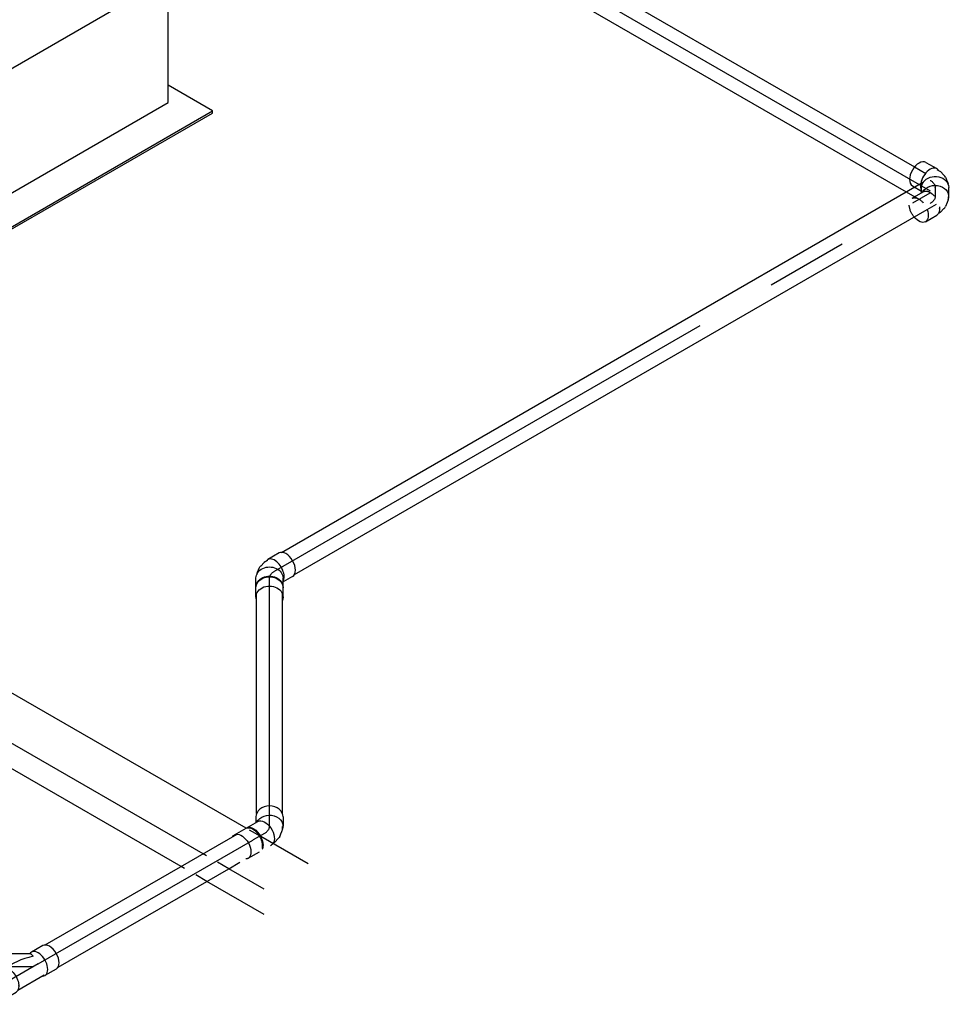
# Model space of a CAD drawing. Extents: x -329828 to 339781, y -55429 to 69176.
# Tile 74 of 140: x -27340 to -25519, y 40580 to 42490. Entities that reach past the tile are written whole.
import ezdxf
from ezdxf.enums import TextEntityAlignment as Align

# ---------------------------------------------------------------- set-up
doc = ezdxf.new("R2010")
doc.units = 0
doc.header["$LTSCALE"] = 50
doc.linetypes.add('CENTER2', pattern=[28.575, 19.05, -3.175, 3.175, -3.175])
doc.linetypes.add('STREEPJES', pattern=[0.1, 0.05, -0.05])
doc.layers.get('0').update_dxf_attribs({"linetype": 'CONTINUOUS'})
for name, color, linetype in [('EL6131--', 2, 'CONTINUOUS'), ('EM6131--', 1, 'CONTINUOUS'), ('WL524---_D', 153, 'CONTINUOUS'), ('WL524---_HARTLIJN', 8, 'CONTINUOUS'), ('WL570---_TOEVOER_RST', 2, 'CONTINUOUS'), ('WL570---_TOEVOER_RST_HL', 1, 'CONTINUOUS'), ('WM570---_TOEVOER_RST_PR', 1, 'CONTINUOUS')]:
    doc.layers.add(name, color=color, linetype=linetype)
doc.styles.add('BURO-018', font='ARIAL.TTF', dxfattribs={"height": 90})

# ---------------------------------------------------------------- blocks, each defined once
blk = doc.blocks.new('*U772')
at = {"color": 0, "ltscale": 10}
for p, q in [((0, 25, 4815.1), (878.2, 25, 4815.1)), ((19.3, -25, 4815.1), (888.2, -25, 4815.1))]:
    blk.add_line(p, q, dxfattribs=at)
at = {"color": 8, "linetype": 'STREEPJES', "ltscale": 10}
for p, q in [((878.2, 25, 4815.1), (927.4, 25, 4815.1)), ((888.2, -25, 4815.1), (927.4, -25, 4815.1))]:
    blk.add_line(p, q, dxfattribs=at)
at = {"layer": 'WL524---_HARTLIJN', "linetype": 'CENTER2'}
blk.add_line((0, 0, 4815.1), (927.4, 0, 4815.1), dxfattribs=at)
at = {"layer": 'WL524---_D', "color": 1, "style": 'BURO-018'}
blk.add_attdef('POSNR', text='', height=90, dxfattribs=at).set_placement((0, 0), align=Align.MIDDLE)
blk = doc.blocks.new('*U777')
at = {"color": 0, "ltscale": 10}
for p, q in [((-7.4, 25, 4089.5), (-3.1, 25, 4089.5)), ((3.8, 23.5, 4089.5), (11.7, 19.8, 4089.5)), ((16.4, 8.7, 4089.5), (15.4, 8.7, 4089.5)), ((15.8, 16.9, 4089.5), (22.6, 10.2, 4089.5)), ((22.6, 10.2, 4089.5), (24.3, 8, 4089.5)), ((24.3, 8, 4089.5), (25.1, 6.6, 4089.5)), ((41.1, -18.7, 4089.5), (28.4, 3.2, 4089.5))]:
    blk.add_line(p, q, dxfattribs=at)
at = {"color": 8, "linetype": 'STREEPJES', "ltscale": 10}
for p, q in [((-15.7, -9.9, 4089.5), (-15.2, -9, 4089.5)), ((-4.4, -44.9, 4089.5), (-17, -23, 4089.5))]:
    blk.add_line(p, q, dxfattribs=at)
at = {"color": 0, "ltscale": 10, "extrusion": (-3.91205e-35, 8.89664e-20, -1)}
blk.add_ellipse((-5, 0, 4089.5), major_axis=(5.4, 24.6), ratio=0.803023, start_param=6.107746, end_param=6.458625, dxfattribs=at)
at = {"color": 0, "ltscale": 10}
blk.add_ellipse((-0.5, -2.1, 4089.5), major_axis=(-14.4, -20.6), ratio=0.750739, start_param=3.009293, end_param=3.273893, dxfattribs=at)
at = {"color": 8, "linetype": 'STREEPJES', "ltscale": 10, "extrusion": (-3.00927e-35, 8.89664e-20, -1)}
for centre, start_param, end_param in [((5.7, -9.9, 4089.5), 0, 2.168342), ((18.4, -31.8, 4089.5), 0, 1.853493), ((18.4, -31.8, 4089.5), 4.429693, 6.280044)]:
    blk.add_ellipse(centre, major_axis=(-22.7, -13.1), ratio=0.57735, start_param=start_param, end_param=end_param, dxfattribs=at)
at = {"color": 0, "ltscale": 10, "extrusion": (-3.00927e-35, 8.89664e-20, -1)}
for centre, start_param, end_param in [((5.7, -9.9, 4089.5), 2.168342, 3.141593), ((18.4, -31.8, 4089.5), 1.853493, 4.429693)]:
    blk.add_ellipse(centre, major_axis=(-22.7, -13.1), ratio=0.57735, start_param=start_param, end_param=end_param, dxfattribs=at)
at = {"layer": 'WL524---_HARTLIJN', "linetype": 'CENTER2'}
for p, q in [((-25.4, 0, 4089.5), (-7.4, 0, 4089.5)), ((5.7, -9.9, 4089.5), (5.2, -9, 4089.5))]:
    blk.add_line(p, q, dxfattribs=at)
at = {"layer": 'WL524---_HARTLIJN', "linetype": 'CENTER2', "extrusion": (-3.67759e-35, 8.89664e-20, -1)}
blk.add_ellipse((-7.4, -30.8, 4089.5), major_axis=(0, 30.8), ratio=0.57735, start_param=0, end_param=0.785398, dxfattribs=at)
at = {"layer": 'WL524---_D', "color": 1, "style": 'BURO-018'}
blk.add_attdef('POSNR', text='', height=90, dxfattribs=at).set_placement((0, 0), align=Align.MIDDLE)
blk = doc.blocks.new('*U778')
at = {"color": 0, "ltscale": 10}
for p, q in [((-35.9, 26.2, 4136.8), (-11.4, 26.2, 4136.8)), ((-10.4, 25, 4136.8), (-5.2, 25, 4136.8)), ((-5.2, 25, 4136.8), (-2.5, 24.6, 4136.8)), ((-2.5, 24.6, 4136.8), (6.7, 22.2, 4136.8)), ((11.3, 20.1, 4136.8), (18.4, 15, 4136.8)), ((35.4, -8.9, 4136.8), (26.8, 6.1, 4136.8))]:
    blk.add_line(p, q, dxfattribs=at)
at = {"color": 8, "linetype": 'STREEPJES', "ltscale": 10}
for p, q in [((-35.9, -26.3, 4136.8), (-15.2, -26.3, 4136.8)), ((-13.6, -29, 4136.8), (-18.7, -20.1, 4136.8)), ((-12.4, -27, 4136.8), (-12.4, -26.2, 4136.8))]:
    blk.add_line(p, q, dxfattribs=at)
at = {"color": 0, "ltscale": 10}
for centre, major_axis, ratio, start_param, end_param in [((-35.9, 0, 4136.8), (0, -26.2), 0.57735, 3.141593, 6.283185), ((-11.4, 0, 4136.8), (0, -26.2), 0.57735, 2.831748, 5.292806), ((-1.6, -1.5, 4136.8), (10.7, 22.8), 0.750739, 6.150885, 6.415485)]:
    blk.add_ellipse(centre, major_axis=major_axis, ratio=ratio, start_param=start_param, end_param=end_param, dxfattribs=at)
at = {"color": 0, "ltscale": 10, "extrusion": (5.55112e-17, -9.61481e-17, -1)}
for centre, major_axis, ratio, start_param, end_param in [((4, -7, 4136.8), (-22.7, -13.1), 0.816497, 0.526796, 3.141593), ((12.7, -22, 4136.8), (-22.7, -13.1), 0.816497, 0.429974, 3.463825), ((2.5, -4.3, 4136.8), (-18.6, -17), 0.803023, 2.966153, 3.227083)]:
    blk.add_ellipse(centre, major_axis=major_axis, ratio=ratio, start_param=start_param, end_param=end_param, dxfattribs=at)
at = {"color": 8, "linetype": 'STREEPJES', "ltscale": 10}
blk.add_ellipse((-11.4, 0, 4136.8), major_axis=(0, -26.2), ratio=0.57735, start_param=5.292806, end_param=5.990865, dxfattribs=at)
at = {"color": 8, "linetype": 'STREEPJES', "ltscale": 10, "extrusion": (5.55112e-17, -9.61481e-17, -1)}
blk.add_ellipse((4, -7, 4136.8), major_axis=(-22.7, -13.1), ratio=0.816497, start_param=0, end_param=0.526796, dxfattribs=at)
at = {"layer": 'WL524---_HARTLIJN', "linetype": 'CENTER2'}
for p, q in [((-11.4, 0, 4136.8), (-10.4, 0, 4136.8)), ((4, -7, 4136.8), (3.7, -6.4, 4136.8))]:
    blk.add_line(p, q, dxfattribs=at)
at = {"layer": 'WL524---_HARTLIJN', "linetype": 'CENTER2', "extrusion": (5.55112e-17, -9.61481e-17, -1)}
blk.add_ellipse((-23, -21.8, 4136.8), major_axis=(26.7, 15.4), ratio=0.57735, start_param=5.497787, end_param=6.283185, dxfattribs=at)
at = {"layer": 'WL524---_D', "color": 1, "style": 'BURO-018'}
blk.add_attdef('POSNR', text='', height=90, dxfattribs=at).set_placement((0, 0), align=Align.MIDDLE)
blk = doc.blocks.new('*U779')
at = {"color": 0, "ltscale": 10}
for p, q in [((29.9, 25, 3029.6), (1467, 25, 3029.6)), ((29.9, -25, 3029.6), (1446.1, -25, 3029.6))]:
    blk.add_line(p, q, dxfattribs=at)
at = {"color": 8, "linetype": 'STREEPJES', "ltscale": 10}
blk.add_line((1446.1, -25, 3029.6), (1467, -25, 3029.6), dxfattribs=at)
at = {"layer": 'WL524---_HARTLIJN', "linetype": 'CENTER2'}
blk.add_line((0, 0, 3029.6), (1467, 0, 3029.6), dxfattribs=at)
at = {"layer": 'WL524---_D', "color": 1, "style": 'BURO-018'}
blk.add_attdef('POSNR', text='', height=90, dxfattribs=at).set_placement((0, 0), align=Align.MIDDLE)
blk = doc.blocks.new('*U780')
at = {"color": 0, "ltscale": 10}
for p, q in [((3.8, 23.5, 3021.5), (11.7, 19.8, 3021.5)), ((15.8, 16.9, 3021.5), (22.6, 10.2, 3021.5)), ((24.3, 8, 3021.5), (22.6, 10.2, 3021.5)), ((24.3, 8, 3021.5), (26.9, 3.5, 3021.5)), ((41.1, -18.7, 3021.5), (28.4, 3.2, 3021.5)), ((-4.4, -44.9, 3021.5), (-15.2, -26.2, 3021.5))]:
    blk.add_line(p, q, dxfattribs=at)
for centre, major_axis, ratio, start_param, end_param in [((-5, 0, 3021.5), (-5.4, -24.6), 0.803023, 2.966153, 3.184094), ((5.7, -9.9, 3021.5), (22.7, 13.1), 0.57735, 3.433913, 6.59303), ((18.4, -31.8, 3021.5), (22.7, 13.1), 0.57735, 3.141593, 6.283185)]:
    blk.add_ellipse(centre, major_axis=major_axis, ratio=ratio, start_param=start_param, end_param=end_param, dxfattribs=at)
at = {"color": 0, "ltscale": 10, "extrusion": (-3.08149e-33, 1.65455e-17, -1)}
blk.add_ellipse((-0.5, -2.1, 3021.5), major_axis=(14.4, 20.6), ratio=0.750739, start_param=6.150885, end_param=6.415485, dxfattribs=at)
at = {"layer": 'WL524---_HARTLIJN', "linetype": 'CENTER2'}
for p, q in [((-25.4, 0, 3021.5), (-7.4, 0, 3021.5)), ((5.7, -9.9, 3021.5), (5.2, -9, 3021.5))]:
    blk.add_line(p, q, dxfattribs=at)
at = {"layer": 'WL524---_HARTLIJN', "linetype": 'CENTER2', "extrusion": (3.40046e-33, 1.65455e-17, -1)}
blk.add_ellipse((-7.4, -30.8, 3021.5), major_axis=(0, -30.8), ratio=0.57735, start_param=3.141593, end_param=3.926991, dxfattribs=at)
at = {"layer": 'WL524---_D', "color": 1, "style": 'BURO-018'}
blk.add_attdef('POSNR', text='', height=90, dxfattribs=at).set_placement((0, 0), align=Align.MIDDLE)
blk = doc.blocks.new('*U781')
at = {"color": 0, "ltscale": 10}
for p, q in [((-17.9, 26.2, 2984), (19.1, 26.2, 2984)), ((-17.9, -26.3, 2984), (19.1, -26.3, 2984))]:
    blk.add_line(p, q, dxfattribs=at)
at = {"color": 0, "ltscale": 10, "extrusion": (3.40046e-33, 1.65455e-17, -1)}
for centre, start_param, end_param in [((-17.9, 0, 2984), 0, 3.451437), ((-17.9, 0, 2984), 5.973341, 6.280044), ((0, 0, 2984), 0, 3.141593), ((1.2, 0, 2984), 0, 3.141593), ((19.1, 0, 2984), 0, 3.141593)]:
    blk.add_ellipse(centre, major_axis=(0, 26.2), ratio=0.816497, start_param=start_param, end_param=end_param, dxfattribs=at)
at = {"layer": 'WL524---_HARTLIJN', "linetype": 'CENTER2'}
blk.add_line((0, 0, 2984), (1.2, 0, 2984), dxfattribs=at)
at = {"layer": 'WL524---_D', "color": 1, "style": 'BURO-018'}
blk.add_attdef('POSNR', text='', height=90, dxfattribs=at).set_placement((0, 0), align=Align.MIDDLE)
blk = doc.blocks.new('*U782')
at = {"color": 0, "ltscale": 10}
for p, q in [((24.4, 25, 2330.2), (450.9, 25, 2330.2)), ((24.4, -25, 2330.2), (450.9, -25, 2330.2))]:
    blk.add_line(p, q, dxfattribs=at)
at = {"layer": 'WL524---_HARTLIJN', "linetype": 'CENTER2'}
blk.add_line((0, 0, 2330.2), (462.3, 0, 2330.2), dxfattribs=at)
at = {"layer": 'WL524---_D', "color": 1, "style": 'BURO-018'}
blk.add_attdef('POSNR', text='', height=90, dxfattribs=at).set_placement((0, 0), align=Align.MIDDLE)
blk = doc.blocks.new('*U783')
at = {"color": 0, "ltscale": 10}
for p, q in [((-9.7, 35.6, 2318.8), (-15.2, 26.3, 2318.8)), ((35.7, 9.4, 2318.8), (26.8, -6.1, 2318.8)), ((11.3, -20.1, 2318.8), (18.4, -15, 2318.8)), ((23.2, -9.8, 2318.8), (25.3, -6.1, 2318.8)), ((-6, -25, 2318.8), (-5.2, -25, 2318.8)), ((-5.2, -25, 2318.8), (-2.5, -24.6, 2318.8)), ((-2.5, -24.6, 2318.8), (6.7, -22.2, 2318.8))]:
    blk.add_line(p, q, dxfattribs=at)
for centre, major_axis, ratio, start_param, end_param in [((13, 22.5, 2318.8), (-22.7, 13.1), 0.816497, 3.141593, 6.283185), ((2.5, 4.3, 2318.8), (-18.6, 17), 0.803023, 2.966153, 3.317032)]:
    blk.add_ellipse(centre, major_axis=major_axis, ratio=ratio, start_param=start_param, end_param=end_param, dxfattribs=at)
at = {"color": 0, "ltscale": 10, "extrusion": (-4.26297e-17, -1.03585e-16, -1)}
for centre, major_axis, ratio, start_param, end_param in [((4, 7, 2318.8), (-22.7, 13.1), 0.816497, 0.394424, 3.463825), ((-1.6, 1.5, 2318.8), (10.7, -22.8), 0.750739, 6.150885, 6.415485)]:
    blk.add_ellipse(centre, major_axis=major_axis, ratio=ratio, start_param=start_param, end_param=end_param, dxfattribs=at)
at = {"layer": 'WL524---_HARTLIJN', "linetype": 'CENTER2'}
for p, q in [((-35.9, 0, 2318.8), (-10.4, 0, 2318.8)), ((4, 7, 2318.8), (3.7, 6.4, 2318.8))]:
    blk.add_line(p, q, dxfattribs=at)
blk.add_ellipse((-23, 21.8, 2318.8), major_axis=(26.7, -15.4), ratio=0.57735, start_param=5.497787, end_param=6.283185, dxfattribs=at)
at = {"layer": 'WL524---_D', "color": 1, "style": 'BURO-018'}
blk.add_attdef('POSNR', text='', height=90, dxfattribs=at).set_placement((0, 0), align=Align.MIDDLE)
blk = doc.blocks.new('*U784')
at = {"color": 0, "ltscale": 10}
blk.add_line((-25.3, 26.3, 2292.2), (26.9, 26.3, 2292.2), dxfattribs=at)
at = {"color": 8, "linetype": 'STREEPJES', "ltscale": 10}
blk.add_line((-25.3, -26.2, 2292.2), (26.9, -26.2, 2292.2), dxfattribs=at)
at = {"color": 0, "ltscale": 10, "extrusion": (-4.26297e-17, -1.03585e-16, -1)}
for centre, start_param, end_param in [((-25.3, 0, 2292.2), 5.973341, 6.280044), ((-25.3, 0, 2292.2), 0, 2.831748), ((0, 0, 2292.2), 0, 1.541773), ((1.6, 0, 2292.2), 0, 1.647111), ((26.9, 0, 2292.2), 0, 2.914576)]:
    blk.add_ellipse(centre, major_axis=(0, 26.3), ratio=0.57735, start_param=start_param, end_param=end_param, dxfattribs=at)
at = {"color": 8, "linetype": 'STREEPJES', "ltscale": 10, "extrusion": (-4.26297e-17, -1.03585e-16, -1)}
for centre, start_param, end_param in [((0, 0, 2292.2), 1.541773, 3.141593), ((1.6, 0, 2292.2), 1.647111, 3.141593), ((-25.3, 0, 2292.2), 2.831748, 3.451437), ((26.9, 0, 2292.2), 2.914576, 3.141593)]:
    blk.add_ellipse(centre, major_axis=(0, 26.3), ratio=0.57735, start_param=start_param, end_param=end_param, dxfattribs=at)
at = {"layer": 'WL524---_HARTLIJN', "linetype": 'CENTER2'}
blk.add_line((0, 0, 2292.2), (1.6, 0, 2292.2), dxfattribs=at)
at = {"layer": 'WL524---_D', "color": 1, "style": 'BURO-018'}
blk.add_attdef('POSNR', text='', height=90, dxfattribs=at).set_placement((0, 0), align=Align.MIDDLE)
blk = doc.blocks.new('*U785')
at = {"color": 0, "ltscale": 10}
for p, q in [((29.9, 25, 1952.7), (459.4, 25, 1952.7)), ((29.9, -25, 1952.7), (412.1, -25, 1952.7))]:
    blk.add_line(p, q, dxfattribs=at)
at = {"color": 8, "linetype": 'STREEPJES', "ltscale": 10}
blk.add_line((412.1, -25, 1952.7), (459.4, -25, 1952.7), dxfattribs=at)
at = {"layer": 'WL524---_HARTLIJN', "linetype": 'CENTER2'}
blk.add_line((0, 0, 1952.7), (480.1, 0, 1952.7), dxfattribs=at)
at = {"layer": 'WL524---_D', "color": 1, "style": 'BURO-018'}
blk.add_attdef('POSNR', text='', height=90, dxfattribs=at).set_placement((0, 0), align=Align.MIDDLE)
blk = doc.blocks.new('*U790')
at = {"color": 0, "ltscale": 10}
for p, q in [((-36.7, 26.2, 1944.6), (-11.4, 26.2, 1944.6)), ((-10.4, 25, 1944.6), (48.5, 25, 1944.6)), ((78.4, 26.2, 1944.6), (53.1, 26.2, 1944.6)), ((42.4, 18.6, 1944.6), (41.8, 17.7, 1944.6)), ((42.4, -18.6, 1944.6), (41.8, -17.7, 1944.6)), ((-36.7, -26.3, 1944.6), (-11.4, -26.3, 1944.6)), ((-10.4, -25, 1944.6), (-6.7, -25, 1944.6)), ((-7.3, -24.6, 1944.6), (42.7, -53.5, 1944.6)), ((34.8, -25, 1944.6), (48.5, -25, 1944.6)), ((43.2, -55.2, 1944.6), (59.9, -26.3, 1944.6)), ((78.4, -26.3, 1944.6), (53.1, -26.3, 1944.6)), ((70, -70.7, 1944.6), (96.3, -25.3, 1944.6)), ((43.2, -55.2, 1944.6), (42.7, -53.5, 1944.6)), ((70, -70.7, 1944.6), (43.2, -55.2, 1944.6))]:
    blk.add_line(p, q, dxfattribs=at)
for centre, major_axis, ratio, start_param, end_param in [((-36.7, 0, 1944.6), (0, -26.2), 0.57735, 3.141593, 6.283185), ((-11.4, 0, 1944.6), (0, -26.2), 0.57735, 2.831748, 6.59303), ((0, 0, 1944.6), (-60.1, 16.1), 0.317837, 1.485837, 2.548239), ((0, 0, 1944.6), (-6.7, -24.9), 0.317837, 5.582746, 6.198226)]:
    blk.add_ellipse(centre, major_axis=major_axis, ratio=ratio, start_param=start_param, end_param=end_param, dxfattribs=at)
at = {"color": 0, "ltscale": 10, "extrusion": (1.72974e-16, 1.56528e-16, -1)}
for centre, start_param, end_param in [((53.1, 0, 1944.6), 0, 3.141593), ((78.4, 0, 1944.6), 0, 3.451437), ((78.4, 0, 1944.6), 5.973341, 6.280044)]:
    blk.add_ellipse(centre, major_axis=(0, -26.2), ratio=0.57735, start_param=start_param, end_param=end_param, dxfattribs=at)
at = {"layer": 'WL524---_HARTLIJN', "linetype": 'CENTER2'}
for p, q in [((-11.4, 0, 1944.6), (53.1, 0, 1944.6)), ((0, 0, 1944.6), (56.3, -32.5, 1944.6))]:
    blk.add_line(p, q, dxfattribs=at)
at = {"layer": 'WL524---_D', "color": 1, "style": 'BURO-018'}
blk.add_attdef('POSNR', text='', height=90, dxfattribs=at).set_placement((0, 0), align=Align.MIDDLE)
blk = doc.blocks.new('*U845')
at = {"color": 0, "ltscale": 10}
for p, q in [((12.2, 63.6, 2192.1), (140.6, 63.6, 2192.1)), ((198.3, 63.6, 2192.1), (2829.5, 63.6, 2192.1)), ((36.7, 21.2, 2192.1), (116.1, 21.2, 2192.1)), ((173.8, 21.2, 2192.1), (2833.3, 21.2, 2192.1)), ((-12.2, -63.6, 2192.1), (93.7, -63.6, 2192.1)), ((126.3, -63.6, 2192.1), (2811.4, -63.6, 2192.1))]:
    blk.add_line(p, q, dxfattribs=at)
at = {"color": 0, "linetype": 'STREEPJES', "ltscale": 10}
for p, q in [((140.6, 63.6, 2192.1), (198.3, 63.6, 2192.1)), ((116.1, 21.2, 2192.1), (173.8, 21.2, 2192.1)), ((93.7, -63.6, 2192.1), (126.3, -63.6, 2192.1))]:
    blk.add_line(p, q, dxfattribs=at)
at = {"layer": 'EM6131--', "color": 1, "style": 'BURO-018'}
blk.add_attdef('POSNR', text='', height=90, dxfattribs=at).set_placement((0, 0), align=Align.MIDDLE)
blk = doc.blocks.new('*U897')
at = {"color": 0, "ltscale": 10}
for p, q in [((-225.4, 278.6, 4461), (-345.8, 70, 4461)), ((160.8, 278.6, 4461), (-225.4, 278.6, 4461)), ((-32.3, -55.9, 4461), (-225.4, 278.6, 4461)), ((354, -55.9, 4461), (160.8, 278.6, 4461)), ((-430.7, 95.5, 4461), (-428.7, 99, 4461)), ((-329, 99, 4461), (-428.7, 99, 4461)), ((-428.7, 99, 4461), (-185.8, -321.7, 4461)), ((-430.7, 95.5, 4461), (-187.8, -325.3, 4461)), ((-345.8, 70, 4461), (-152.7, -264.5, 4461)), ((-152.7, -264.5, 4461), (-32.3, -55.9, 4461)), ((354, -55.9, 4461), (-32.3, -55.9, 4461)), ((233.5, -264.5, 4461), (354, -55.9, 4461)), ((300.1, -321.7, 4461), (250.3, -235.5, 4461)), ((-152.7, -264.5, 4461), (233.5, -264.5, 4461)), ((-185.8, -321.7, 4461), (-187.8, -325.3, 4461)), ((-185.8, -321.7, 4461), (300.1, -321.7, 4461)), ((298, -325.3, 4461), (300.1, -321.7, 4461)), ((-187.8, -325.3, 4461), (298, -325.3, 4461))]:
    blk.add_line(p, q, dxfattribs=at)
at = {"color": 8, "linetype": 'STREEPJES', "ltscale": 10}
for q in [(-11.9, 172.6, 4461), (23.5, 182.1, 4461), (69.8, 172.6, 4461), (-26.8, 146.7, 4461), (114.6, 146.7, 4461), (-17.4, 111.4, 4461), (14, 76, 4461), (58.8, 50.1, 4461), (105.1, 40.7, 4461), (140.5, 50.1, 4461), (155.4, 76, 4461), (145.9, 111.4, 4461)]:
    blk.add_line((64.3, 111.4, 4461), q, dxfattribs=at)
at = {"color": 0, "ltscale": 10}
blk.add_ellipse((64.3, 111.4, 4461), major_axis=(86.6, -50), ratio=0.57735, dxfattribs=at)
at = {"layer": 'WL570---_TOEVOER_RST_HL', "linetype": 'CENTER2'}
blk.add_circle((0, 0, 4461), 0.075, dxfattribs=at)
at = {"layer": 'WL570---_TOEVOER_RST', "color": 1, "style": 'BURO-018'}
for tag in ['MC', 'Q']:
    blk.add_attdef(tag, text='', height=90, dxfattribs=at).set_placement((0, 0), align=Align.MIDDLE)
at = {"layer": 'WM570---_TOEVOER_RST_PR', "color": 1, "style": 'BURO-018'}
blk.add_attdef('POSNR', text='', height=90, dxfattribs=at).set_placement((0, 0), align=Align.MIDDLE)

msp = doc.modelspace()

# ---------------------------------------------------------------- block references
at = {"layer": 'EL6131--', "rotation": 149.9999999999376}
msp.add_blockref('*U845', (-26823.8, 40803.6, -2192.1), dxfattribs=at)
at = {"layer": 'WL524---_D'}
for name, p, rotation in [('*U772', (-26378.9, 42621.7, -4815.1), 329.9999999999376), ('*U778', (-25565.8, 42172.6, -4136.8), 329.9999999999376), ('*U779', (-26846.2, 41420.3, -3029.6), 30.00000000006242), ('*U777', (-25565.8, 42139.2, -4089.5), 270), ('*U780', (-26856.1, 41414.6, -3021.5), 90), ('*U781', (-26856.1, 41388.1, -2984), 90), ('*U782', (-26856.1, 40925.8, -2330.2), 90), ('*U783', (-26856.1, 40917.7, -2318.8), 30.00000000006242), ('*U784', (-26888.6, 40898.9, -2292.2), 30.00000000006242), ('*U785', (-27304.4, 40658.9, -1952.7), 30.00000000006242), ('*U790', (-27314.3, 40653.2, -1944.6), 210.0000000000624)]:
    msp.add_blockref(name, p, dxfattribs=dict(at, rotation=rotation))
at = {"layer": 'WL570---_TOEVOER_RST'}
ref = msp.add_blockref('*U897', (-27387.2, 42441.6, -4461), dxfattribs=dict(at, rotation=30.00000000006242))
ref.add_attrib('Q', '290', dxfattribs={"color": 1, "height": 90, "style": 'BURO-018'}).set_placement((-27830, 41814.5), align=Align.MIDDLE)
ref.add_attrib('MC', 'E', dxfattribs={"color": 1, "height": 90, "style": 'BURO-018'}).set_placement((-28151.8, 42371.8), align=Align.MIDDLE)

doc.saveas('drawing.dxf')
